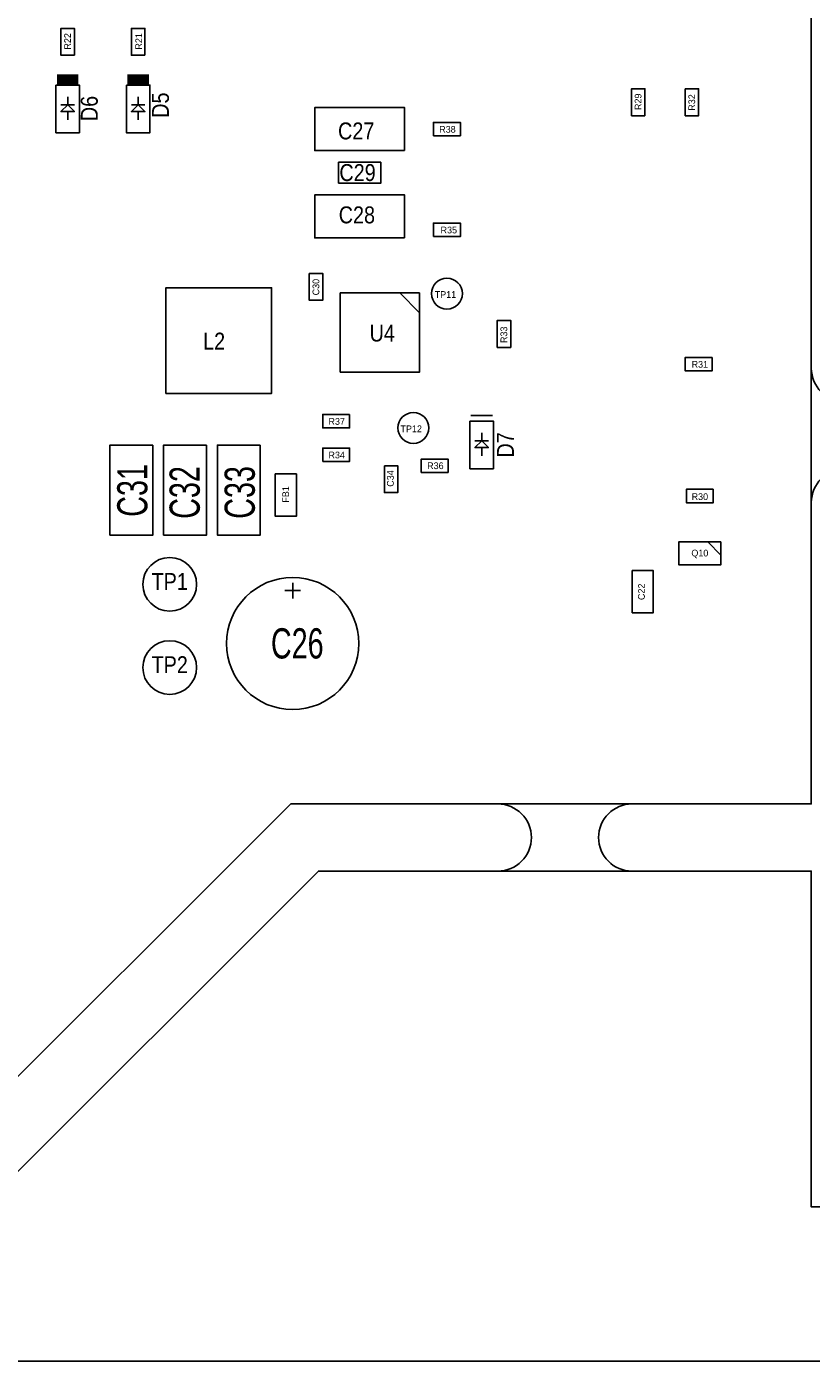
# Model space of a CAD drawing. Extents: x 0 to 121, y -62 to 198.
# Tile 3 of 7: x 30 to 59, y 0 to 50. Entities that reach past the tile are written whole.
import ezdxf
from ezdxf.enums import TextEntityAlignment as Align

# ---------------------------------------------------------------- set-up
doc = ezdxf.new("R2010")
doc.units = 0
for name, color, linetype in [('BG_OUTLINE', 80, 'CONTINUOUS'), ('PG_ASSEMBLY_TOP', 4, 'CONTINUOUS'), ('RD_ASSEMBLY_TOP', 4, 'CONTINUOUS')]:
    doc.layers.add(name, color=color, linetype=linetype)

msp = doc.modelspace()

# ---------------------------------------------------------------- linework, layer by layer
at = {"layer": 'BG_OUTLINE'}
for points in [[(0, 0), (0, 197.686168), (121.303796, 197.686168), (121.303796, 0)], [(5.842, 95.922084), (115.461796, 95.922084), (115.461796, 18.542), (94.2721, 18.542), (81.542128, 5.842), (59.381898, 5.842), (59.381898, 18.542), (40.732202, 18.542), (28.00223, 5.842), (5.842, 5.842)], [(8.382, 93.382084), (46.852078, 93.382084), (46.852078, 89.58199), (52.852066, 89.58199), (52.852066, 93.382084), (59.381898, 93.382084), (59.381898, 21.082), (39.681912, 21.082), (26.95194, 8.382), (24.152098, 8.382), (24.152098, 12.182094), (18.151856, 12.182094), (18.151856, 8.382), (8.382, 8.382)]]:
    msp.add_lwpolyline(points, close=True, dxfattribs=at)
for points in [[(61.921898, 37.5666, -1), (59.381898, 37.5666)], [(61.921898, 32.4866, 1), (59.381898, 32.4866)], [(47.520098, 21.082, -1), (47.520098, 18.542)], [(52.600098, 21.082, 1), (52.600098, 18.542)]]:
    msp.add_lwpolyline(points, format="xyb", dxfattribs=at)
at = {"layer": 'PG_ASSEMBLY_TOP'}
for points in [[(31.496, 49.403), (31.496, 50.419), (30.988, 50.419), (30.988, 49.403), (31.496, 49.403)], [(34.163, 49.403), (34.163, 50.419), (33.655, 50.419), (33.655, 49.403), (34.163, 49.403)], [(53.086, 47.117), (53.086, 48.133), (52.578, 48.133), (52.578, 47.117), (53.086, 47.117)], [(54.61, 48.133), (54.61, 47.117), (55.118, 47.117), (55.118, 48.133), (54.61, 48.133)], [(31.242, 47.5234), (30.988, 47.5234)], [(31.242, 47.5234), (31.496, 47.2694), (30.988, 47.2694), (31.242, 47.5234), (31.496, 47.5234)], [(31.242, 47.5234), (31.242, 47.8282)], [(33.909, 47.5234), (33.655, 47.5234)], [(33.909, 47.5234), (34.163, 47.2694), (33.655, 47.2694), (33.909, 47.5234), (34.163, 47.5234)], [(33.909, 47.5234), (33.909, 47.8282)], [(31.242, 47.2694), (31.242, 46.9646)], [(33.909, 47.2694), (33.909, 46.9646)], [(43.993054, 45.795946), (40.588946, 45.795946), (40.588946, 47.422054), (43.993054, 47.422054), (43.993054, 45.795946)], [(45.085, 46.355), (46.101, 46.355), (46.101, 46.863), (45.085, 46.863), (45.085, 46.355)], [(41.4909, 44.55922), (43.0911, 44.55922), (43.0911, 45.35678), (41.4909, 45.35678), (41.4909, 44.55922)], [(43.993054, 42.493946), (40.588946, 42.493946), (40.588946, 44.120054), (43.993054, 44.120054), (43.993054, 42.493946)], [(45.085, 42.545), (46.101, 42.545), (46.101, 43.053), (45.085, 43.053), (45.085, 42.545)], [(40.386, 41.148), (40.386, 40.132), (40.894, 40.132), (40.894, 41.148), (40.386, 41.148)], [(34.957004, 36.608004), (34.957004, 40.607996), (38.956996, 40.607996), (38.956996, 36.608004), (34.957004, 36.608004)], [(44.557188, 40.41521), (44.557188, 37.414962), (41.55694, 37.414962), (41.55694, 40.41521), (44.557188, 40.41521)], [(43.807126, 40.41521), (44.557188, 39.665148)], [(48.006, 38.354), (48.006, 39.37), (47.498, 39.37), (47.498, 38.354), (48.006, 38.354)], [(55.626, 37.973), (54.61, 37.973), (54.61, 37.465), (55.626, 37.465), (55.626, 37.973)], [(41.91, 35.814), (40.894, 35.814), (40.894, 35.306), (41.91, 35.306), (41.91, 35.814)], [(46.50232, 35.77971), (47.31512, 35.77971)], [(46.90872, 34.81451), (46.90872, 35.11931)], [(34.468054, 34.658554), (34.468054, 31.254446), (32.841946, 31.254446), (32.841946, 34.658554), (34.468054, 34.658554)], [(36.500054, 34.658554), (36.500054, 31.254446), (34.873946, 31.254446), (34.873946, 34.658554), (36.500054, 34.658554)], [(38.532054, 34.658554), (38.532054, 31.254446), (36.905946, 31.254446), (36.905946, 34.658554), (38.532054, 34.658554)], [(40.894, 34.036), (41.91, 34.036), (41.91, 34.544), (40.894, 34.544), (40.894, 34.036)], [(46.90872, 34.81451), (46.65472, 34.81451)], [(46.90872, 34.81451), (47.16272, 34.56051), (46.65472, 34.56051), (46.90872, 34.81451), (47.16272, 34.81451)], [(46.90872, 34.56051), (46.90872, 34.25571)], [(43.22572, 33.87471), (43.22572, 32.85871), (43.73372, 32.85871), (43.73372, 33.87471), (43.22572, 33.87471)], [(44.62272, 33.62071), (45.63872, 33.62071), (45.63872, 34.12871), (44.62272, 34.12871), (44.62272, 33.62071)], [(39.09822, 33.5661), (39.09822, 31.9659), (39.89578, 31.9659), (39.89578, 33.5661), (39.09822, 33.5661)], [(55.67172, 32.98571), (54.65572, 32.98571), (54.65572, 32.47771), (55.67172, 32.47771), (55.67172, 32.98571)], [(55.96382, 30.990794), (55.96382, 30.13075), (54.36362, 30.13075), (54.36362, 30.990794), (55.96382, 30.990794)], [(55.463694, 30.990794), (55.96382, 30.490668)], [(52.60594, 29.91231), (52.60594, 28.31211), (53.4035, 28.31211), (53.4035, 29.91231), (52.60594, 29.91231)], [(39.756334, 29.451554), (39.756334, 28.851606)], [(39.45636, 29.15158), (40.056308, 29.15158)]]:
    msp.add_lwpolyline(points, dxfattribs=at)
at = {"layer": 'PG_ASSEMBLY_TOP', "const_width": 0.381}
for points in [[(30.8356, 48.4886), (31.6484, 48.4886)], [(33.5026, 48.4886), (34.3154, 48.4886)]]:
    msp.add_lwpolyline(points, dxfattribs=at)
at = {"layer": 'PG_ASSEMBLY_TOP'}
for points in [[(30.7975, 48.2727), (31.6865, 48.2727), (31.6865, 46.4693), (30.7975, 46.4693)], [(33.4645, 48.2727), (34.3535, 48.2727), (34.3535, 46.4693), (33.4645, 46.4693)], [(46.46422, 35.56381), (47.35322, 35.56381), (47.35322, 33.76041), (46.46422, 33.76041)]]:
    msp.add_lwpolyline(points, close=True, dxfattribs=at)
for points in [[(36.1188, 29.389324, 1), (34.0868, 29.389324, 1), (36.1188, 29.389324)], [(42.256456, 27.151584, 1), (37.256212, 27.151584, 1), (42.256456, 27.151584)], [(36.1188, 26.240486, 1), (34.0868, 26.240486, 1), (36.1188, 26.240486)]]:
    msp.add_lwpolyline(points, format="xyb", dxfattribs=at)
at = {"layer": 'RD_ASSEMBLY_TOP'}
for points in [[(46.177708, 40.386, 1), (45.008292, 40.386, 1), (46.177708, 40.386)], [(44.907708, 35.306, 1), (43.738292, 35.306, 1), (44.907708, 35.306)]]:
    msp.add_lwpolyline(points, format="xyb", dxfattribs=at)

# ---------------------------------------------------------------- texts
for s, p in [('R22', (31.36392, 49.92751)), ('R21', (34.05632, 49.92751)), ('R29', (52.95392, 47.64151)), ('R32', (54.98592, 47.61611)), ('C30', (40.76192, 40.63111)), ('R33', (47.87392, 38.82771)), ('C34', (43.58132, 33.39211))]:
    msp.add_text(s, height=0.254, rotation=90, dxfattribs=at).set_placement(p, align=Align.CENTER)
at = {"layer": 'RD_ASSEMBLY_TOP', "width": 0.875}
for s, p in [('D6', (32.37992, 47.38751)), ('D5', (35.07232, 47.51451)), ('D7', (48.12792, 34.66211))]:
    msp.add_text(s, height=0.64008, rotation=90, dxfattribs=at).set_placement(p, align=Align.CENTER)
at = {"layer": 'RD_ASSEMBLY_TOP'}
for s, height, width, p in [('C27', 0.64008, 0.875, (41.47312, 46.21911)), ('C29', 0.64008, 0.875, (41.52392, 44.64431)), ('C28', 0.64008, 0.875, (41.49852, 43.04411)), ('L2', 0.64008, 0.875, (36.36772, 38.26891)), ('U4', 0.64008, 0.875, (42.66692, 38.57371)), ('C26', 1.143, 0.711111, (38.93312, 26.58491))]:
    msp.add_text(s, height=height, dxfattribs=dict(at, width=width)).set_placement(p)
for s, p in [('R38', (45.61332, 46.47311)), ('R35', (45.66412, 42.66311)), ('R31', (55.16372, 37.58311)), ('R37', (41.42232, 35.42411)), ('R34', (41.42232, 34.15411)), ('R36', (45.15612, 33.74771)), ('R30', (55.16372, 32.57931)), ('Q10', (55.16372, 30.44571))]:
    msp.add_text(s, height=0.254, dxfattribs=at).set_placement(p, align=Align.CENTER)
for s, p in [('TP11', (45.13072, 40.22471)), ('TP12', (43.83532, 35.14471))]:
    msp.add_text(s, height=0.254, dxfattribs=at).set_placement(p)
at = {"layer": 'RD_ASSEMBLY_TOP', "width": 0.711111}
for s, p in [('C31', (34.25952, 31.94431)), ('C32', (36.24072, 31.86811)), ('C33', (38.32352, 31.86811))]:
    msp.add_text(s, height=1.143, rotation=90, dxfattribs=at).set_placement(p)
at = {"layer": 'RD_ASSEMBLY_TOP'}
for s, p in [('FB1', (39.61892, 32.47771)), ('C22', (53.08092, 28.79471))]:
    msp.add_text(s, height=0.254, rotation=90, dxfattribs=at).set_placement(p)
at = {"layer": 'RD_ASSEMBLY_TOP', "width": 0.875}
for s, p in [('TP1', (35.1028, 29.178504)), ('TP2', (35.1028, 26.029666))]:
    msp.add_text(s, height=0.64008, dxfattribs=at).set_placement(p, align=Align.CENTER)

doc.saveas('drawing.dxf')
